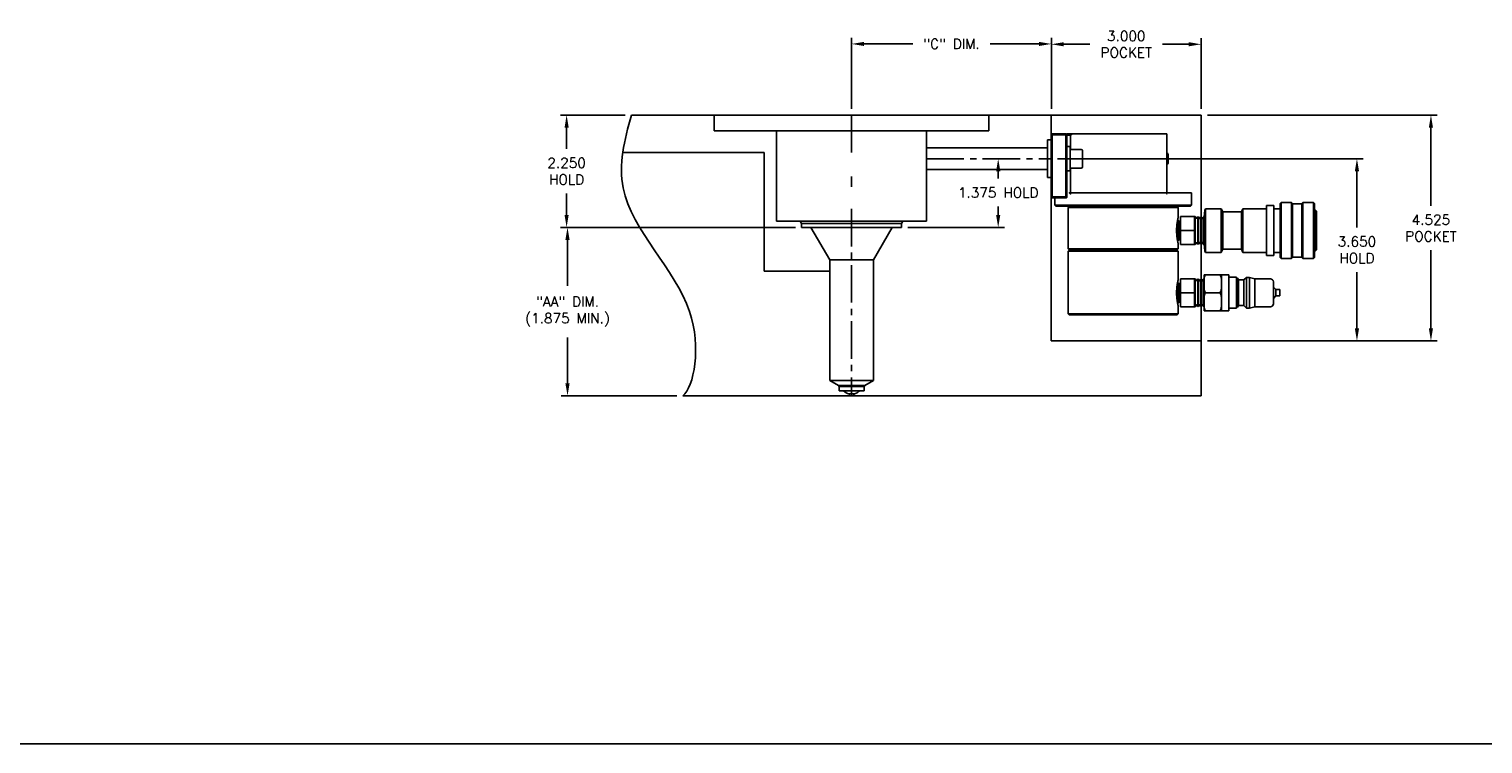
# Model space of a CAD drawing. Extents: x -55 to 76, y -100 to -24.
# Tile 20 of 22: x 25 to 54, y -62 to -48. Entities that reach past the tile are written whole.
import ezdxf

# ---------------------------------------------------------------- set-up
doc = ezdxf.new("R2010")
doc.units = 0
doc.header["$MEASUREMENT"] = 0
doc.linetypes.add('CENTER2', pattern=[1.125, 0.75, -0.125, 0.125, -0.125])
doc.layers.get('DEFPOINTS').update_dxf_attribs({"linetype": 'CONTINUOUS'})
for name, color, linetype in [('DIM_OSCO', 4, 'CONTINUOUS'), ('DIMENSIONS', 4, 'CONTINUOUS'), ('DSCV_BORE_CENTER', 22, 'CENTER2'), ('DSCV_BORE_SOLID', 1, 'CONTINUOUS'), ('FASTENER_SOLID', 7, 'CONTINUOUS'), ('HYD_FITTING', 4, 'CONTINUOUS'), ('NP_SHAPE_SOLID', 6, 'CONTINUOUS'), ('SCV_HYD_CYL_SHAPE', 3, 'CONTINUOUS')]:
    doc.layers.add(name, color=color, linetype=linetype)
doc.layers.add('Visible (ANSI)', color=7, linetype='CONTINUOUS', lineweight=50)
doc.styles.add('ROMANS', font='romans.shx')
doc.dimstyles.new('CATALOG', dxfattribs={"dimscale": 2, "dimtxt": 0.1, "dimasz": 0.125, "dimexe": 0.0625, "dimexo": 0.0625, "dimgap": 0.09, "dimtad": 0, "dimtih": 1, "dimtoh": 1, "dimdec": 3, "dimzin": 4, "dimdsep": 46, "dimtxsty": 'ROMANS', "dimcen": 0, "dimclrd": 256, "dimclre": 256, "dimclrt": 256, "dimadec": 0, "dimazin": 0, "dimtfac": 0.7, "dimtdec": 3, "dimtofl": 0, "dimtmove": 0, "dimatfit": 3, "dimfxl": 1, "dimtolj": 1, "dimtzin": 4, "dimlwd": -1, "dimlwe": -1, "dimarcsym": 0})

# ---------------------------------------------------------------- blocks, each defined once
blk = doc.blocks.new('*D118')
at = {"layer": 'DEFPOINTS', "color": 0}
for p in [(36.847, -49.452), (35.547, -51.702), (40.252, -51.702)]:
    blk.add_point(p, dxfattribs=at)
at = {"layer": 'DIMENSIONS'}
for p, q in [((36.722, -49.452), (35.422, -49.452)), ((35.547, -49.702), (35.547, -50.131)), ((35.547, -51.452), (35.547, -51.024)), ((40.127, -51.702), (35.422, -51.702))]:
    blk.add_line(p, q, dxfattribs=at)
for points in [[(35.506, -49.702), (35.589, -49.702), (35.547, -49.452)], [(35.506, -51.452), (35.589, -51.452), (35.547, -51.702)]]:
    blk.add_solid(points, dxfattribs=at)
at = {"layer": 'DIMENSIONS', "insert": (35.547, -50.577), "char_height": 0.2, "attachment_point": 5, "style": 'ROMANS'}
blk.add_mtext('\\A1;2.250 \\PHOLD', dxfattribs=at)
blk = doc.blocks.new('*D119')
at = {"layer": 'DEFPOINTS', "color": 0}
for p in [(40.252, -51.702), (35.565, -55.077), (37.877, -55.077)]:
    blk.add_point(p, dxfattribs=at)
at = {"layer": 'DIMENSIONS'}
for p, q in [((40.127, -51.702), (35.44, -51.702)), ((35.565, -51.952), (35.565, -52.872)), ((35.565, -54.827), (35.565, -53.908)), ((37.752, -55.077), (35.44, -55.077))]:
    blk.add_line(p, q, dxfattribs=at)
for points in [[(35.523, -51.952), (35.607, -51.952), (35.565, -51.702)], [(35.523, -54.827), (35.607, -54.827), (35.565, -55.077)]]:
    blk.add_solid(points, dxfattribs=at)
at = {"layer": 'DIMENSIONS', "insert": (35.565, -53.39), "char_height": 0.2, "attachment_point": 5, "style": 'ROMANS'}
blk.add_mtext('\\A1;"AA" DIM.\\P(1.875 MIN.)', dxfattribs=at)
blk = doc.blocks.new('*D126')
at = {"layer": 'DEFPOINTS', "color": 0}
for p in [(45.253, -48.027), (41.253, -49.452), (45.253, -49.452)]:
    blk.add_point(p, dxfattribs=at)
at = {"layer": 'DIMENSIONS'}
for p, q in [((41.253, -49.327), (41.253, -47.902)), ((41.503, -48.027), (42.478, -48.027)), ((45.003, -48.027), (44.028, -48.027)), ((45.253, -49.327), (45.253, -47.902))]:
    blk.add_line(p, q, dxfattribs=at)
for points in [[(41.503, -47.986), (41.503, -48.069), (41.253, -48.027)], [(45.003, -47.986), (45.003, -48.069), (45.253, -48.027)]]:
    blk.add_solid(points, dxfattribs=at)
at = {"layer": 'DIMENSIONS', "insert": (43.253, -48.027), "char_height": 0.2, "attachment_point": 5, "style": 'ROMANS'}
blk.add_mtext('\\A1;"C" DIM.', dxfattribs=at)
blk = doc.blocks.new('*D127')
at = {"layer": 'DEFPOINTS', "color": 0}
for p in [(48.253, -48.034), (45.253, -49.452), (48.253, -49.452)]:
    blk.add_point(p, dxfattribs=at)
at = {"layer": 'DIMENSIONS'}
for p, q in [((45.253, -49.327), (45.253, -47.909)), ((45.503, -48.034), (46.025, -48.034)), ((48.003, -48.034), (47.48, -48.034)), ((48.253, -49.327), (48.253, -47.909))]:
    blk.add_line(p, q, dxfattribs=at)
for points in [[(45.503, -47.992), (45.503, -48.075), (45.253, -48.034)], [(48.003, -47.992), (48.003, -48.075), (48.253, -48.034)]]:
    blk.add_solid(points, dxfattribs=at)
at = {"layer": 'DIMENSIONS', "insert": (46.753, -48.034), "char_height": 0.2, "attachment_point": 5, "style": 'ROMANS'}
blk.add_mtext('\\A1;3.000 \\PPOCKET', dxfattribs=at)
blk = doc.blocks.new('*D128')
at = {"layer": 'DEFPOINTS', "color": 0}
for p in [(48.253, -49.452), (48.253, -53.977), (52.854, -53.977)]:
    blk.add_point(p, dxfattribs=at)
at = {"layer": 'DIMENSIONS'}
for p, q in [((48.378, -49.452), (52.979, -49.452)), ((52.854, -49.702), (52.854, -51.268)), ((52.854, -53.727), (52.854, -52.161)), ((48.378, -53.977), (52.979, -53.977))]:
    blk.add_line(p, q, dxfattribs=at)
for points in [[(52.812, -49.702), (52.895, -49.702), (52.854, -49.452)], [(52.812, -53.727), (52.895, -53.727), (52.854, -53.977)]]:
    blk.add_solid(points, dxfattribs=at)
at = {"layer": 'DIMENSIONS', "insert": (52.854, -51.715), "char_height": 0.2, "attachment_point": 5, "style": 'ROMANS'}
blk.add_mtext('\\A1;4.525 \\PPOCKET', dxfattribs=at)
blk = doc.blocks.new('*D129')
at = {"layer": 'DEFPOINTS', "color": 0}
for p in [(45.253, -50.327), (48.253, -53.977), (51.372, -53.977)]:
    blk.add_point(p, dxfattribs=at)
at = {"layer": 'DIMENSIONS'}
for p, q in [((45.378, -50.327), (51.497, -50.327)), ((51.372, -50.577), (51.372, -51.706)), ((51.372, -53.727), (51.372, -52.599)), ((48.378, -53.977), (51.497, -53.977))]:
    blk.add_line(p, q, dxfattribs=at)
for points in [[(51.33, -50.577), (51.414, -50.577), (51.372, -50.327)], [(51.33, -53.727), (51.414, -53.727), (51.372, -53.977)]]:
    blk.add_solid(points, dxfattribs=at)
at = {"layer": 'DIMENSIONS', "insert": (51.372, -52.152), "char_height": 0.2, "attachment_point": 5, "style": 'ROMANS'}
blk.add_mtext('\\A1;3.650 \\PHOLD', dxfattribs=at)
blk = doc.blocks.new('*D130')
at = {"layer": 'DEFPOINTS', "color": 0}
for p in [(43.801, -50.327), (44.189, -50.327), (42.253, -51.702)]:
    blk.add_point(p, dxfattribs=at)
at = {"layer": 'DIMENSIONS'}
for p, q in [((43.926, -50.327), (44.314, -50.327)), ((44.189, -50.577), (44.189, -50.726)), ((44.189, -51.452), (44.189, -51.286)), ((42.378, -51.702), (44.314, -51.702))]:
    blk.add_line(p, q, dxfattribs=at)
for points in [[(44.147, -50.577), (44.231, -50.577), (44.189, -50.327)], [(44.147, -51.452), (44.231, -51.452), (44.189, -51.702)]]:
    blk.add_solid(points, dxfattribs=at)
at = {"layer": 'DIMENSIONS', "insert": (44.189, -51.006), "char_height": 0.2, "attachment_point": 5, "style": 'ROMANS'}
blk.add_mtext('\\A1;1.375 HOLD', dxfattribs=at)

msp = doc.modelspace()

# ---------------------------------------------------------------- linework, layer by layer
at = {"layer": 'DIM_OSCO'}
msp.add_line((-55.36336, -62.05064), (76.43756, -62.05064), dxfattribs=at)
at = {"layer": 'DSCV_BORE_CENTER'}
for p, q in [((41.25279, -49.45223), (41.25279, -50.31288)), ((42.75279, -50.32723), (45.25279, -50.32723)), ((41.25279, -50.68087), (41.25279, -50.88818)), ((41.25279, -51.33332), (41.25279, -55.07723))]:
    msp.add_line(p, q, dxfattribs=at)
at = {"layer": 'DSCV_BORE_SOLID'}
for p, q in [((38.50279, -49.45223), (38.50279, -49.76523)), ((44.00279, -49.45223), (44.00279, -49.76523)), ((38.50279, -49.76523), (44.00279, -49.76523)), ((39.75279, -49.76523), (39.75279, -51.57723)), ((42.75279, -49.76523), (42.75279, -51.57723)), ((45.17779, -49.95123), (45.25279, -49.95123)), ((45.17779, -50.70323), (45.17779, -49.95123)), ((36.67176, -50.20223), (39.50279, -50.20223)), ((39.50279, -50.20223), (39.50279, -52.58223)), ((42.75279, -50.10873), (45.17779, -50.10873)), ((42.75279, -50.54573), (45.17779, -50.54573)), ((45.17779, -50.70323), (45.25279, -50.70323)), ((39.75279, -51.57723), (42.75279, -51.57723)), ((40.25229, -51.62223), (40.22631, -51.57723)), ((40.25229, -51.62223), (40.25229, -51.70223)), ((40.25229, -51.62223), (42.25329, -51.62223)), ((40.25229, -51.70223), (42.25329, -51.70223)), ((40.81529, -52.35223), (40.44001, -51.70223)), ((41.69029, -52.35223), (42.06557, -51.70223)), ((42.25329, -51.62223), (42.27927, -51.57723)), ((42.25329, -51.62223), (42.25329, -51.70223)), ((40.81529, -52.35223), (40.81529, -54.76723)), ((40.81529, -52.35223), (41.69029, -52.35223)), ((41.69029, -52.35223), (41.69029, -54.76723)), ((39.50279, -52.58223), (40.81529, -52.58223)), ((40.81529, -54.76723), (41.69029, -54.76723)), ((40.98791, -54.86689), (40.81529, -54.76723)), ((41.00254, -54.89223), (40.98791, -54.86689)), ((40.98791, -54.86689), (41.51767, -54.86689)), ((41.00254, -54.89223), (41.00254, -54.97723)), ((41.00254, -54.89223), (41.50304, -54.89223)), ((41.00254, -54.97723), (41.50304, -54.97723)), ((41.50304, -54.89223), (41.51767, -54.86689)), ((41.50304, -54.89223), (41.50304, -54.97723)), ((41.51767, -54.86689), (41.69029, -54.76723)), ((41.20266, -55.03941), (41.21279, -55.07723)), ((41.20266, -55.03941), (41.30292, -55.03941)), ((41.30292, -55.03941), (41.29279, -55.07723))]:
    msp.add_line(p, q, dxfattribs=at)
for start, end in [(223.590362, 256.766748), (283.233252, 316.409638), (265.919963, 273.947931)]:
    msp.add_arc((41.25279, -54.82623), 0.219, start, end, dxfattribs=at)
at = {"layer": 'FASTENER_SOLID'}
for p, q in [((45.62679, -50.08404), (45.56479, -50.08404)), ((45.62679, -50.08404), (45.62679, -50.57073)), ((45.85179, -50.13973), (45.62679, -50.13973)), ((45.87679, -50.16473), (45.87679, -50.48973)), ((47.59429, -50.25923), (47.59429, -50.39523)), ((45.56479, -50.57073), (45.62679, -50.57073)), ((45.85179, -50.51473), (45.62679, -50.51473))]:
    msp.add_line(p, q, dxfattribs=at)
for centre, radius, start, end in [((45.85179, -50.16473), 0.025, 0, 90), ((47.53129, -50.25923), 0.063, 0, 57.876497), ((45.85179, -50.48973), 0.025, 270, 0), ((47.53129, -50.39523), 0.063, 302.123503, 0)]:
    msp.add_arc(centre, radius, start, end, dxfattribs=at)
at = {"layer": 'HYD_FITTING'}
for p, q in [((49.83239, -51.22238), (49.85239, -51.20238)), ((49.83239, -52.30808), (49.83239, -51.22238)), ((49.85239, -52.32808), (49.85239, -51.20238)), ((49.85239, -51.20238), (50.06239, -51.20238)), ((50.06239, -52.32808), (50.06239, -51.20238)), ((50.08239, -51.22238), (50.06239, -51.20238)), ((50.08239, -52.30808), (50.08239, -51.22238)), ((50.08239, -51.23363), (50.26989, -51.23363)), ((50.26989, -51.22238), (50.28989, -51.20238)), ((50.26989, -52.30808), (50.26989, -51.22238)), ((50.28989, -52.32808), (50.28989, -51.20238)), ((50.28989, -51.20238), (50.49989, -51.20238)), ((50.49989, -52.32808), (50.49989, -51.20238)), ((50.51989, -51.22238), (50.49989, -51.20238)), ((50.51989, -52.30808), (50.51989, -51.22238)), ((47.83989, -51.76523), (47.83989, -51.48398)), ((48.11989, -51.48398), (47.83989, -51.48398)), ((48.11989, -51.48398), (48.11989, -51.76523)), ((48.11989, -51.49939), (48.12851, -51.48612)), ((48.12851, -51.48612), (48.12851, -52.04434)), ((48.13545, -51.48648), (48.12851, -51.48612)), ((48.13545, -51.48648), (48.13545, -52.04397)), ((48.15121, -51.51742), (48.13545, -51.48648)), ((48.16508, -51.51814), (48.18399, -51.48902)), ((48.18399, -51.48902), (48.18399, -52.04143)), ((48.19093, -51.48939), (48.18399, -51.48902)), ((48.19093, -51.48939), (48.19093, -52.04107)), ((48.20669, -51.52032), (48.19093, -51.48939)), ((48.22056, -51.52105), (48.23947, -51.49193)), ((48.23947, -51.49193), (48.23947, -52.03852)), ((48.24641, -51.49229), (48.23947, -51.49193)), ((48.24641, -51.49229), (48.24641, -52.03816)), ((48.26217, -51.52323), (48.24641, -51.49229)), ((48.27604, -51.52396), (48.29495, -51.49484)), ((48.29495, -51.49484), (48.29495, -52.03561)), ((48.30189, -51.4952), (48.29495, -51.49484)), ((48.30189, -51.4952), (48.30189, -52.03525)), ((48.30989, -51.51091), (48.30189, -51.4952)), ((48.30989, -51.49399), (48.32489, -51.35738)), ((48.30989, -52.03646), (48.30989, -51.49399)), ((48.32489, -52.17308), (48.32489, -51.35738)), ((48.33989, -52.20308), (48.33989, -51.32738)), ((48.33989, -51.32738), (48.65489, -51.32738)), ((48.65489, -52.20308), (48.65489, -51.32738)), ((48.68489, -51.38988), (48.65489, -51.32738)), ((48.68489, -52.14058), (48.68489, -51.38988)), ((48.68489, -51.38988), (49.05989, -51.38988)), ((49.05989, -51.38988), (49.08989, -51.32738)), ((49.05989, -52.14058), (49.05989, -51.38988)), ((49.08989, -52.20308), (49.08989, -51.32738)), ((49.08989, -51.32738), (49.55989, -51.32738)), ((49.55989, -52.26558), (49.55989, -51.26488)), ((49.55989, -51.26488), (49.70989, -51.26488)), ((49.70989, -52.26558), (49.70989, -51.26488)), ((49.70989, -51.32738), (49.83239, -51.32738)), ((50.51989, -51.35863), (50.53989, -51.35863)), ((50.53989, -52.17183), (50.53989, -51.35863)), ((50.55989, -51.37863), (50.53989, -51.35863)), ((50.55989, -52.15183), (50.55989, -51.37863)), ((47.77692, -51.5799), (47.78339, -51.5672)), ((47.78339, -51.5672), (47.78769, -51.56697)), ((47.78339, -51.96325), (47.78339, -51.5672)), ((47.78769, -51.96348), (47.78769, -51.56697)), ((47.79941, -51.58503), (47.78769, -51.56697)), ((47.80801, -51.58458), (47.81778, -51.5654)), ((47.81778, -51.5654), (47.82208, -51.56517)), ((47.81778, -51.96506), (47.81778, -51.5654)), ((47.82208, -51.96528), (47.82208, -51.56517)), ((47.8338, -51.58322), (47.82208, -51.56517)), ((47.83488, -51.94605), (47.83488, -51.58441)), ((47.83989, -51.58441), (47.83488, -51.58441)), ((47.83989, -52.04648), (47.83989, -51.76523)), ((48.11989, -51.76523), (47.83989, -51.76523)), ((48.11989, -51.76523), (48.11989, -52.04648)), ((47.77692, -51.95056), (47.78339, -51.96325)), ((47.78339, -51.96325), (47.78769, -51.96348)), ((47.79941, -51.94543), (47.78769, -51.96348)), ((47.80801, -51.94588), (47.81778, -51.96506)), ((47.81778, -51.96506), (47.82208, -51.96528)), ((47.8338, -51.94723), (47.82208, -51.96528)), ((47.83989, -51.94605), (47.83488, -51.94605)), ((48.11989, -52.04648), (47.83989, -52.04648)), ((48.11989, -52.03106), (48.12851, -52.04434)), ((48.13545, -52.04397), (48.12851, -52.04434)), ((48.15121, -52.01303), (48.13545, -52.04397)), ((48.16508, -52.01231), (48.18399, -52.04143)), ((48.19093, -52.04107), (48.18399, -52.04143)), ((48.20669, -52.01013), (48.19093, -52.04107)), ((48.22056, -52.0094), (48.23947, -52.03852)), ((48.24641, -52.03816), (48.23947, -52.03852)), ((48.26217, -52.00722), (48.24641, -52.03816)), ((48.27604, -52.00649), (48.29495, -52.03561)), ((48.30189, -52.03525), (48.29495, -52.03561)), ((48.30989, -52.01954), (48.30189, -52.03525)), ((48.30989, -52.03646), (48.32489, -52.17308)), ((48.32489, -52.17308), (48.33989, -52.20308)), ((48.33989, -52.20308), (48.65489, -52.20308)), ((48.68489, -52.14058), (48.65489, -52.20308)), ((48.68489, -52.14058), (49.05989, -52.14058)), ((49.05989, -52.14058), (49.08989, -52.20308)), ((49.08989, -52.20308), (49.55989, -52.20308)), ((49.55989, -52.26558), (49.70989, -52.26558)), ((49.70989, -52.20308), (49.83239, -52.20308)), ((49.83239, -52.30808), (49.85239, -52.32808)), ((49.85239, -52.32808), (50.06239, -52.32808)), ((50.08239, -52.30808), (50.06239, -52.32808)), ((50.08239, -52.29683), (50.26989, -52.29683)), ((50.26989, -52.30808), (50.28989, -52.32808)), ((50.28989, -52.32808), (50.49989, -52.32808)), ((50.51989, -52.30808), (50.49989, -52.32808)), ((50.51989, -52.17183), (50.53989, -52.17183)), ((50.55989, -52.15183), (50.53989, -52.17183)), ((48.30989, -52.79397), (48.30989, -52.64973)), ((48.34287, -52.64973), (48.62692, -52.64973)), ((48.6599, -52.64973), (48.6599, -52.79397)), ((48.6599, -52.65225), (48.8099, -52.65225)), ((48.8099, -53.3722), (48.8099, -52.65225)), ((47.77692, -52.8269), (47.78339, -52.8142)), ((47.78339, -52.8142), (47.78769, -52.81397)), ((47.78339, -53.21025), (47.78339, -52.8142)), ((47.78769, -53.21048), (47.78769, -52.81397)), ((47.79941, -52.83203), (47.78769, -52.81397)), ((47.80801, -52.83158), (47.81778, -52.8124)), ((47.81778, -52.8124), (47.82208, -52.81217)), ((47.81778, -53.21206), (47.81778, -52.8124)), ((47.82208, -53.21228), (47.82208, -52.81217)), ((47.8338, -52.83022), (47.82208, -52.81217)), ((47.83488, -53.19305), (47.83488, -52.83141)), ((47.83989, -52.83141), (47.83488, -52.83141)), ((47.83989, -53.01223), (47.83989, -52.73098)), ((48.11989, -52.73098), (47.83989, -52.73098)), ((48.11989, -52.73098), (48.11989, -53.01223)), ((48.11989, -52.74639), (48.12851, -52.73312)), ((48.12851, -52.73312), (48.12851, -53.29134)), ((48.13545, -52.73348), (48.12851, -52.73312)), ((48.13545, -52.73348), (48.13545, -53.29097)), ((48.15121, -52.76442), (48.13545, -52.73348)), ((48.16508, -52.76514), (48.18399, -52.73602)), ((48.18399, -52.73602), (48.18399, -53.28843)), ((48.19093, -52.73639), (48.18399, -52.73602)), ((48.19093, -52.73639), (48.19093, -53.28807)), ((48.20669, -52.76732), (48.19093, -52.73639)), ((48.22056, -52.76805), (48.23947, -52.73893)), ((48.23947, -52.73893), (48.23947, -53.28552)), ((48.24641, -52.73929), (48.23947, -52.73893)), ((48.24641, -52.73929), (48.24641, -53.28516)), ((48.26217, -52.77023), (48.24641, -52.73929)), ((48.27604, -52.77096), (48.29495, -52.74184)), ((48.29495, -52.74184), (48.29495, -53.28261)), ((48.30189, -52.7422), (48.29495, -52.74184)), ((48.30189, -52.7422), (48.30189, -53.28225)), ((48.30989, -52.75791), (48.30189, -52.7422)), ((48.30989, -52.86799), (48.30989, -52.79397)), ((48.30989, -53.15646), (48.30989, -52.86799)), ((48.6599, -52.79397), (48.6599, -52.86799)), ((48.6599, -52.86799), (48.6599, -53.15646)), ((48.8099, -52.70223), (48.9599, -52.70223)), ((48.9599, -53.32222), (48.9599, -52.70223)), ((48.9599, -52.72222), (48.9799, -52.72222)), ((48.9799, -53.30223), (48.9799, -52.72222)), ((48.99837, -52.75422), (48.9799, -52.72222)), ((48.99837, -53.27024), (48.99837, -52.75422)), ((48.99837, -52.75422), (49.1099, -52.75422)), ((49.1099, -52.75422), (49.1599, -52.70421)), ((49.1099, -53.27024), (49.1099, -52.75422)), ((49.1599, -53.32024), (49.1599, -52.70421)), ((49.1599, -52.70421), (49.2199, -52.70421)), ((49.2199, -53.32024), (49.2199, -52.70421)), ((49.3244, -52.73221), (49.2199, -52.70421)), ((49.3244, -53.29224), (49.3244, -52.73221)), ((49.3244, -52.73221), (49.3254, -52.73221)), ((49.3254, -53.29224), (49.3254, -52.73221)), ((49.32607, -53.29224), (49.32607, -52.73221)), ((49.32607, -52.73221), (49.6399, -52.73221)), ((49.6999, -53.23224), (49.6999, -52.79221)), ((49.74991, -52.94973), (49.6999, -52.89972)), ((49.74991, -53.07473), (49.74991, -52.94973)), ((49.74991, -52.94973), (49.8299, -52.94973)), ((49.8299, -53.07473), (49.8299, -52.94973)), ((47.77692, -53.19756), (47.78339, -53.21025)), ((47.78339, -53.21025), (47.78769, -53.21048)), ((47.79941, -53.19243), (47.78769, -53.21048)), ((47.80801, -53.19288), (47.81778, -53.21206)), ((47.81778, -53.21206), (47.82208, -53.21228)), ((47.8338, -53.19423), (47.82208, -53.21228)), ((47.83989, -53.19305), (47.83488, -53.19305)), ((47.83989, -53.29348), (47.83989, -53.01223)), ((48.11989, -53.01223), (47.83989, -53.01223)), ((48.11989, -53.01223), (48.11989, -53.29348)), ((48.15121, -53.26003), (48.13545, -53.29097)), ((48.16508, -53.25931), (48.18399, -53.28843)), ((48.20669, -53.25713), (48.19093, -53.28807)), ((48.22056, -53.2564), (48.23947, -53.28552)), ((48.26217, -53.25422), (48.24641, -53.28516)), ((48.27604, -53.25349), (48.29495, -53.28261)), ((48.30989, -53.26654), (48.30189, -53.28225)), ((48.30989, -53.23049), (48.30989, -53.15646)), ((48.30989, -53.37472), (48.30989, -53.23049)), ((48.34287, -53.01223), (48.62692, -53.01223)), ((48.6599, -53.15646), (48.6599, -53.23049)), ((48.6599, -53.23049), (48.6599, -53.37472)), ((48.99837, -53.27024), (48.9799, -53.30223)), ((48.99837, -53.27024), (49.1099, -53.27024)), ((49.1099, -53.27024), (49.1599, -53.32024)), ((49.74991, -53.07473), (49.6999, -53.12473)), ((49.74991, -53.07473), (49.8299, -53.07473)), ((48.11989, -53.29348), (47.83989, -53.29348)), ((48.11989, -53.27806), (48.12851, -53.29134)), ((48.13545, -53.29097), (48.12851, -53.29134)), ((48.19093, -53.28807), (48.18399, -53.28843)), ((48.24641, -53.28516), (48.23947, -53.28552)), ((48.30189, -53.28225), (48.29495, -53.28261)), ((48.34287, -53.37472), (48.62692, -53.37472)), ((48.6599, -53.3722), (48.8099, -53.3722)), ((48.8099, -53.32222), (48.9599, -53.32222)), ((48.9599, -53.30223), (48.9799, -53.30223)), ((49.1599, -53.32024), (49.2199, -53.32024)), ((49.3244, -53.29224), (49.2199, -53.32024)), ((49.3244, -53.29224), (49.3254, -53.29224)), ((49.32607, -53.29224), (49.6399, -53.29224))]:
    msp.add_line(p, q, dxfattribs=at)
for centre, radius, start, end in [((48.15836, -51.51378), 0.00802, 207.000341, 327.000341), ((48.21384, -51.51668), 0.00802, 207.000341, 327.000341), ((48.26932, -51.51959), 0.00802, 207.000341, 327.000341), ((47.80358, -51.58232), 0.00497, 213, 333), ((47.83797, -51.58052), 0.00497, 213, 231.497849), ((47.80358, -51.94813), 0.00497, 27, 147), ((47.83797, -51.94994), 0.00497, 128.502151, 147), ((48.15836, -52.01668), 0.00802, 32.999659, 152.999659), ((48.21384, -52.01377), 0.00802, 32.999659, 152.999659), ((48.26932, -52.01086), 0.00802, 32.999659, 152.999659), ((47.80358, -52.82932), 0.00497, 213, 333), ((47.83797, -52.82752), 0.00497, 213, 231.497849), ((48.15836, -52.76078), 0.00802, 207.000341, 327.000341), ((48.21384, -52.76368), 0.00802, 207.000341, 327.000341), ((48.26932, -52.76659), 0.00802, 207.000341, 327.000341), ((49.32573, -52.72222), 0.01, 268.100847, 271.899153), ((49.6399, -52.79221), 0.06, 0, 90), ((47.80358, -53.19513), 0.00497, 27, 147), ((47.83797, -53.19694), 0.00497, 128.502151, 147), ((48.15836, -53.26368), 0.00802, 32.999659, 152.999659), ((48.21384, -53.26077), 0.00802, 32.999659, 152.999659), ((48.26932, -53.25786), 0.00802, 32.999659, 152.999659), ((49.6399, -53.23224), 0.06, 270, 0), ((49.32573, -53.30223), 0.01, 88.100847, 91.899153)]:
    msp.add_arc(centre, radius, start, end, dxfattribs=at)
for points, knots in [([(48.30989, -52.79397), (48.30989, -52.77939), (48.30996, -52.76449), (48.31191, -52.72218), (48.31481, -52.69509), (48.33036, -52.66407), (48.33588, -52.65584), (48.34287, -52.64973)], [0.511172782, 0.511172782, 0.511172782, 0.511172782, 0.558647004, 0.558647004, 0.647362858, 0.647362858, 0.675816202, 0.675816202, 0.675816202, 0.675816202]), ([(48.34287, -52.64973), (48.33588, -52.64973), (48.33037, -52.64973), (48.31481, -52.64973), (48.31191, -52.64973), (48.30996, -52.64973), (48.30989, -52.64973), (48.30989, -52.64973)], [0.264038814, 0.264038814, 0.264038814, 0.264038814, 0.292489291, 0.292489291, 0.381202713, 0.381202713, 0.428710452, 0.428710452, 0.428710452, 0.428710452]), ([(48.62692, -52.64973), (48.63391, -52.65584), (48.63943, -52.66407), (48.65498, -52.69509), (48.65788, -52.72218), (48.65983, -52.76449), (48.6599, -52.77939), (48.6599, -52.79397)], [-0.205885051, -0.205885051, -0.205885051, -0.205885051, -0.177431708, -0.177431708, -0.088715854, -0.088715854, -0.041241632, -0.041241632, -0.041241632, -0.041241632]), ([(48.6599, -52.64973), (48.6599, -52.64973), (48.65983, -52.64973), (48.65788, -52.64973), (48.65498, -52.64973), (48.63942, -52.64973), (48.63391, -52.64973), (48.62692, -52.64973)], [0.041205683, 0.041205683, 0.041205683, 0.041205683, 0.088713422, 0.088713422, 0.177426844, 0.177426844, 0.205877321, 0.205877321, 0.205877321, 0.205877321]), ([(48.34287, -53.01223), (48.33588, -53.00612), (48.33036, -52.99789), (48.31481, -52.96686), (48.31191, -52.93978), (48.30996, -52.89746), (48.30989, -52.88257), (48.30989, -52.86799)], [0.264049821, 0.264049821, 0.264049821, 0.264049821, 0.292499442, 0.292499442, 0.381215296, 0.381215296, 0.428689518, 0.428689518, 0.428689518, 0.428689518]), ([(48.6599, -52.86799), (48.6599, -52.88257), (48.65983, -52.89746), (48.65788, -52.93978), (48.65498, -52.96686), (48.63943, -52.99789), (48.63391, -53.00612), (48.62692, -53.01223)], [0.041241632, 0.041241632, 0.041241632, 0.041241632, 0.088715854, 0.088715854, 0.177431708, 0.177431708, 0.205881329, 0.205881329, 0.205881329, 0.205881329]), ([(48.30989, -53.15646), (48.30989, -53.14188), (48.30996, -53.12699), (48.31191, -53.08467), (48.31481, -53.05759), (48.33036, -53.02656), (48.33588, -53.01833), (48.34287, -53.01223)], [0.511178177, 0.511178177, 0.511178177, 0.511178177, 0.558648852, 0.558648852, 0.647364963, 0.647364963, 0.675814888, 0.675814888, 0.675814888, 0.675814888]), ([(48.34287, -53.37472), (48.33588, -53.36862), (48.33036, -53.36038), (48.31481, -53.32936), (48.31191, -53.30228), (48.30996, -53.25996), (48.30989, -53.24507), (48.30989, -53.23049)], [0.26405131, 0.26405131, 0.26405131, 0.26405131, 0.292500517, 0.292500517, 0.381216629, 0.381216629, 0.428687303, 0.428687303, 0.428687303, 0.428687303]), ([(48.62692, -53.01223), (48.63391, -53.01833), (48.63943, -53.02656), (48.65498, -53.05759), (48.65788, -53.08467), (48.65983, -53.12699), (48.6599, -53.14188), (48.6599, -53.15646)], [-0.205882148, -0.205882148, -0.205882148, -0.205882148, -0.177432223, -0.177432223, -0.088716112, -0.088716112, -0.041245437, -0.041245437, -0.041245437, -0.041245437]), ([(48.6599, -53.23049), (48.6599, -53.24507), (48.65983, -53.25996), (48.65788, -53.30228), (48.65498, -53.32936), (48.63943, -53.36038), (48.63391, -53.36862), (48.62692, -53.37472)], [0.041245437, 0.041245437, 0.041245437, 0.041245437, 0.088716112, 0.088716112, 0.177432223, 0.177432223, 0.20588143, 0.20588143, 0.20588143, 0.20588143]), ([(48.30989, -53.37472), (48.30989, -53.37472), (48.30996, -53.37472), (48.31191, -53.37472), (48.31481, -53.37472), (48.33036, -53.37472), (48.33588, -53.37472), (48.34287, -53.37472)], [0.51114341, 0.51114341, 0.51114341, 0.51114341, 0.558636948, 0.558636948, 0.6473514, 0.6473514, 0.675798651, 0.675798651, 0.675798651, 0.675798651]), ([(48.62692, -53.37472), (48.63391, -53.37472), (48.63943, -53.37472), (48.65498, -53.37472), (48.65788, -53.37472), (48.65983, -53.37472), (48.6599, -53.37472), (48.6599, -53.37472)], [-0.205876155, -0.205876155, -0.205876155, -0.205876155, -0.177428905, -0.177428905, -0.088714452, -0.088714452, -0.041220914, -0.041220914, -0.041220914, -0.041220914])]:
    msp.add_open_spline(points, degree=3, knots=knots, dxfattribs=at)
at = {"layer": 'NP_SHAPE_SOLID'}
for p, q in [((36.84732, -49.45223), (48.25279, -49.45223)), ((45.25279, -49.45223), (45.25279, -53.97723)), ((48.25279, -49.45223), (48.25279, -55.07723)), ((45.25279, -53.97723), (48.25279, -53.97723)), ((37.87738, -55.07723), (48.25279, -55.07723))]:
    msp.add_line(p, q, dxfattribs=at)
msp.add_open_spline([(36.84732, -49.45223), (36.69527, -49.95437), (36.38953, -51.38154), (38.44289, -53.15078), (38.09258, -54.9036), (37.87738, -55.07723)], degree=3, knots=[0.45963617, 0.45963617, 0.45963617, 0.45963617, 1.94899443, 4.76111541, 7.10990408, 7.10990408, 7.10990408, 7.10990408], dxfattribs=at)
at = {"layer": 'SCV_HYD_CYL_SHAPE'}
for p, q in [((45.27279, -49.82723), (45.27279, -49.84531)), ((45.54479, -49.82723), (45.27279, -49.82723)), ((45.27279, -49.84531), (45.27279, -51.09241)), ((45.27279, -49.84531), (45.54479, -49.84531)), ((45.54479, -49.84531), (45.54479, -49.82723)), ((45.54479, -51.09241), (45.54479, -49.84531)), ((45.67492, -49.82723), (45.56479, -49.82723)), ((45.56479, -49.84723), (45.56479, -51.08723)), ((45.63562, -49.85723), (45.56479, -49.85723)), ((45.63562, -50.13973), (45.63562, -49.85723)), ((45.67492, -49.82723), (47.56479, -49.82723)), ((47.56479, -49.82723), (47.56479, -51.00223)), ((45.63562, -51.00223), (45.63562, -50.51473)), ((45.27279, -51.09241), (45.27279, -51.10723)), ((45.54479, -51.09241), (45.27279, -51.09241)), ((45.27279, -51.10723), (45.54479, -51.10723)), ((45.31979, -51.25723), (45.31979, -51.10723)), ((45.54479, -51.10723), (45.54479, -51.09241)), ((45.54479, -51.10723), (45.55479, -51.10723)), ((45.56479, -51.08723), (45.56479, -51.09723)), ((45.644, -51.01223), (48.05979, -51.01223)), ((48.05979, -51.25723), (48.05979, -51.01223)), ((48.05979, -51.25723), (45.31979, -51.25723)), ((45.33979, -51.27723), (45.31979, -51.25723)), ((48.03979, -51.27723), (45.33979, -51.27723)), ((45.60979, -51.28223), (45.58979, -51.30223)), ((47.78979, -51.30223), (45.58979, -51.30223)), ((45.58979, -52.13223), (45.58979, -51.30223)), ((47.76979, -51.28223), (45.60979, -51.28223)), ((47.76979, -51.28223), (47.78979, -51.30223)), ((47.78979, -51.51523), (47.78979, -51.30223)), ((48.03979, -51.27723), (48.05979, -51.25723)), ((48.32489, -51.35738), (48.33989, -51.32738)), ((47.78979, -52.13223), (47.78979, -52.01523)), ((47.78979, -52.13223), (45.58979, -52.13223)), ((45.60979, -52.15223), (45.58979, -52.13223)), ((45.60979, -52.15723), (45.58979, -52.17723)), ((47.78979, -52.17723), (45.58979, -52.17723)), ((45.58979, -53.43223), (45.58979, -52.17723)), ((47.76979, -52.15223), (45.60979, -52.15223)), ((47.76979, -52.15723), (45.60979, -52.15723)), ((47.76979, -52.15223), (47.78979, -52.13223)), ((47.76979, -52.15723), (47.78979, -52.17723)), ((47.78979, -52.76223), (47.78979, -52.17723)), ((47.78979, -53.43223), (47.78979, -53.26223)), ((47.78979, -53.43223), (45.58979, -53.43223)), ((45.60979, -53.45223), (45.58979, -53.43223)), ((47.76979, -53.45223), (45.60979, -53.45223)), ((47.76979, -53.45223), (47.78979, -53.43223))]:
    msp.add_line(p, q, dxfattribs=at)
for centre, start, end in [((45.74279, -51.27223), 270, 330), ((47.63679, -51.27223), 210, 270), ((45.74229, -52.14723), 270, 330), ((47.63729, -52.14723), 210, 270)]:
    msp.add_arc(centre, 0.01, start, end, dxfattribs=at)
for points in [[(45.25279, -49.84723), (45.25946, -49.84056), (45.26613, -49.83389), (45.27279, -49.82723)], [(45.27279, -49.84531), (45.26613, -49.84591), (45.25946, -49.84655), (45.25279, -49.84723)], [(45.54479, -49.82723), (45.55146, -49.83389), (45.55813, -49.84056), (45.56479, -49.84723)], [(45.56479, -49.84723), (45.55813, -49.84655), (45.55146, -49.84591), (45.54479, -49.84531)], [(45.25279, -51.08723), (45.25946, -51.08902), (45.26613, -51.09074), (45.27279, -51.09241)], [(45.27279, -51.10723), (45.26613, -51.10056), (45.25946, -51.09389), (45.25279, -51.08723)], [(45.54479, -51.09241), (45.55146, -51.09074), (45.55813, -51.08902), (45.56479, -51.08723)], [(45.56479, -51.08723), (45.55813, -51.09389), (45.55146, -51.10056), (45.54479, -51.10723)]]:
    msp.add_open_spline(points, degree=3, dxfattribs=at)
for points, weights in [([(45.56479, -49.82723), (45.56479, -49.83698), (45.56479, -49.84723)], [1, 1.00013319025, 1.00008670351]), ([(45.63562, -49.85723), (45.65549, -49.84194), (45.67492, -49.82723)], [1, 1.00010513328, 1])]:
    msp.add_rational_spline(points, weights, degree=2, dxfattribs=at)
for points, knots in [([(45.56479, -51.09723), (45.56479, -51.09785), (45.56473, -51.09847), (45.56451, -51.09966), (45.56435, -51.10023), (45.56374, -51.10185), (45.56317, -51.10277), (45.56152, -51.10482), (45.56022, -51.10576), (45.5575, -51.10697), (45.55608, -51.10723), (45.55479, -51.10723)], [0, 0, 0, 0, 0.0047288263, 0.0047288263, 0.0094576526, 0.0094576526, 0.0189153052, 0.0189153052, 0.0365077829, 0.0365077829, 0.0541002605, 0.0541002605, 0.0541002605, 0.0541002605]), ([(45.98377, -51.28223), (45.98292, -51.28223), (45.98225, -51.28197), (45.98118, -51.28093), (45.9808, -51.28013), (45.98038, -51.27855), (45.98026, -51.27791), (45.98018, -51.27723)], [-0.045803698, -0.045803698, -0.045803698, -0.045803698, -0.0340763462, -0.0340763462, -0.0216628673, -0.0216628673, -0.0144985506, -0.0144985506, -0.0144985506, -0.0144985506]), ([(46.07585, -51.27723), (46.07528, -51.27778), (46.07461, -51.2783), (46.07191, -51.27999), (46.06942, -51.28094), (46.06403, -51.282), (46.06142, -51.28223), (46.05865, -51.28223)], [-0.0882765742, -0.0882765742, -0.0882765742, -0.0882765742, -0.0822895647, -0.0822895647, -0.0674595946, -0.0674595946, -0.0557187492, -0.0557187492, -0.0557187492, -0.0557187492]), ([(47.32094, -51.28223), (47.31805, -51.28223), (47.31535, -51.28198), (47.31032, -51.28094), (47.30812, -51.28014), (47.30531, -51.27856), (47.30444, -51.27791), (47.30373, -51.27723)], [-0.04580648, -0.04580648, -0.04580648, -0.04580648, -0.034147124, -0.034147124, -0.0216968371, -0.0216968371, -0.0144692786, -0.0144692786, -0.0144692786, -0.0144692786]), ([(47.39941, -51.27723), (47.39934, -51.27776), (47.39925, -51.27826), (47.39887, -51.27994), (47.39847, -51.28089), (47.39731, -51.28198), (47.39665, -51.28223), (47.39581, -51.28223)], [-0.0878741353, -0.0878741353, -0.0878741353, -0.0878741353, -0.0821447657, -0.0821447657, -0.0675263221, -0.0675263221, -0.0555543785, -0.0555543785, -0.0555543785, -0.0555543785]), ([(47.78979, -52.01523), (47.78979, -52.01523), (47.7883, -52.00891), (47.78292, -51.98336), (47.7791, -51.96414), (47.77189, -51.91987), (47.76803, -51.89183), (47.76254, -51.83027), (47.76101, -51.79674), (47.76101, -51.73372), (47.76254, -51.70018), (47.76803, -51.63862), (47.77189, -51.61058), (47.7791, -51.56632), (47.78292, -51.54709), (47.7883, -51.52155), (47.78979, -51.51523), (47.78979, -51.51523)], [0.96040655, 0.96040655, 0.96040655, 0.96040655, 1.20049684, 1.20049684, 1.44058714, 1.44058714, 1.68070012, 1.68070012, 1.9208131, 1.9208131, 2.16092609, 2.16092609, 2.40103907, 2.40103907, 2.64112936, 2.64112936, 2.88121965, 2.88121965, 2.88121966, 2.88121966]), ([(45.98411, -52.15723), (45.98319, -52.15723), (45.98248, -52.15696), (45.98135, -52.1559), (45.98095, -52.1551), (45.98051, -52.15352), (45.98039, -52.1529), (45.98029, -52.15223)], [-0.0461440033, -0.0461440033, -0.0461440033, -0.0461440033, -0.0341139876, -0.0341139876, -0.0215665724, -0.0215665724, -0.0144971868, -0.0144971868, -0.0144971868, -0.0144971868]), ([(46.07495, -52.15223), (46.07429, -52.15286), (46.07349, -52.15345), (46.07047, -52.15522), (46.06775, -52.15615), (46.06232, -52.15705), (46.05998, -52.15723), (46.05752, -52.15723)], [-0.121900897, -0.121900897, -0.121900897, -0.121900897, -0.1118059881, -0.1118059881, -0.0890981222, -0.0890981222, -0.0740337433, -0.0740337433, -0.0740337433, -0.0740337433]), ([(47.32206, -52.15723), (47.31906, -52.15723), (47.31627, -52.15696), (47.31117, -52.1559), (47.30895, -52.1551), (47.30619, -52.15352), (47.30534, -52.1529), (47.30463, -52.15223)], [-0.0461440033, -0.0461440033, -0.0461440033, -0.0461440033, -0.0341139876, -0.0341139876, -0.0215665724, -0.0215665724, -0.0144971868, -0.0144971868, -0.0144971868, -0.0144971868]), ([(47.39929, -52.15223), (47.3992, -52.15286), (47.39909, -52.15345), (47.39861, -52.15522), (47.39812, -52.15615), (47.39685, -52.15705), (47.39623, -52.15723), (47.39547, -52.15723)], [-0.1219008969, -0.1219008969, -0.1219008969, -0.1219008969, -0.1118059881, -0.1118059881, -0.0890981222, -0.0890981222, -0.0740337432, -0.0740337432, -0.0740337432, -0.0740337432]), ([(47.78979, -53.26223), (47.78979, -53.26223), (47.7883, -53.25591), (47.78292, -53.23036), (47.7791, -53.21114), (47.77189, -53.16687), (47.76803, -53.13883), (47.76254, -53.07727), (47.76101, -53.04374), (47.76101, -52.98072), (47.76254, -52.94718), (47.76803, -52.88562), (47.77189, -52.85758), (47.7791, -52.81332), (47.78292, -52.79409), (47.7883, -52.76855), (47.78979, -52.76223), (47.78979, -52.76223)], [0.96040655, 0.96040655, 0.96040655, 0.96040655, 1.20049684, 1.20049684, 1.44058714, 1.44058714, 1.68070012, 1.68070012, 1.9208131, 1.9208131, 2.16092609, 2.16092609, 2.40103907, 2.40103907, 2.64112936, 2.64112936, 2.88121965, 2.88121965, 2.88121966, 2.88121966])]:
    msp.add_open_spline(points, degree=3, knots=knots, dxfattribs=at)
at = {"layer": 'Visible (ANSI)'}
msp.add_arc((47.57479, -51.00223), 0.01, 180, 270, dxfattribs=at)
msp.add_open_spline([(45.644, -51.01223), (45.64299, -51.01223), (45.6419, -51.012), (45.63983, -51.01101), (45.63886, -51.01025), (45.63738, -51.00848), (45.63674, -51.00741), (45.63586, -51.00495), (45.63562, -51.00357), (45.63562, -51.00223)], degree=3, knots=[0.0445342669, 0.0445342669, 0.0445342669, 0.0445342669, 0.0564716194, 0.0564716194, 0.0684089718, 0.0684089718, 0.0786414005, 0.0786414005, 0.0888738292, 0.0888738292, 0.0888738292, 0.0888738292], dxfattribs=at)

# ---------------------------------------------------------------- dimensions: what is measured, and where the dimension line sits
at = {"layer": 'DIMENSIONS'}
dim = msp.add_linear_dim(base=(45.25279, -48.0273), p1=(41.25279, -49.45223), p2=(45.25279, -49.45223), text='"C" DIM.', dimstyle='CATALOG', override={"dimpost": ' '}, dxfattribs=at)
dim.commit()
dim.dimension.update_dxf_attribs({"geometry": '*D126', "text_midpoint": (43.25279, -48.0273)})
dim = msp.add_linear_dim(base=(48.25279, -48.03377), p1=(45.25279, -49.45223), p2=(48.25279, -49.45223), text='<>\\PPOCKET', dimstyle='CATALOG', override={"dimpost": ' '}, dxfattribs=at)
dim.commit()
dim.dimension.update_dxf_attribs({"geometry": '*D127', "text_midpoint": (46.75279, -48.03377), "dimtype": 160})
for base, p1, p2, text, picture, middle in [((35.54727, -51.70223), (36.84732, -49.45223), (40.25229, -51.70223), '<>\\PHOLD', '*D118', (35.54727, -50.57723)), ((52.85356, -53.97723), (48.25279, -49.45223), (48.25279, -53.97723), '<>\\PPOCKET', '*D128', (52.85356, -51.71473)), ((44.18914, -50.32723), (42.25329, -51.70223), (43.80054, -50.32723), '<>HOLD', '*D130', (44.18914, -51.00636)), ((51.37213, -53.97723), (45.25279, -50.32723), (48.25279, -53.97723), '<>\\PHOLD', '*D129', (51.37213, -52.15223))]:
    dim = msp.add_linear_dim(base=base, p1=p1, p2=p2, angle=90, text=text, dimstyle='CATALOG', override={"dimpost": ' '}, dxfattribs=at)
    dim.commit()
    dim.dimension.update_dxf_attribs({"geometry": picture, "text_midpoint": middle, "dimtype": 160})
dim = msp.add_linear_dim(base=(35.56488, -55.07723), p1=(40.25229, -51.70223), p2=(37.87738, -55.07723), angle=90, text='"AA" DIM.\\P(1.875 MIN.)', dimstyle='CATALOG', override={"dimpost": ' '}, dxfattribs=at)
dim.commit()
dim.dimension.update_dxf_attribs({"geometry": '*D119', "text_midpoint": (35.56488, -53.38973)})

doc.saveas('drawing.dxf')
